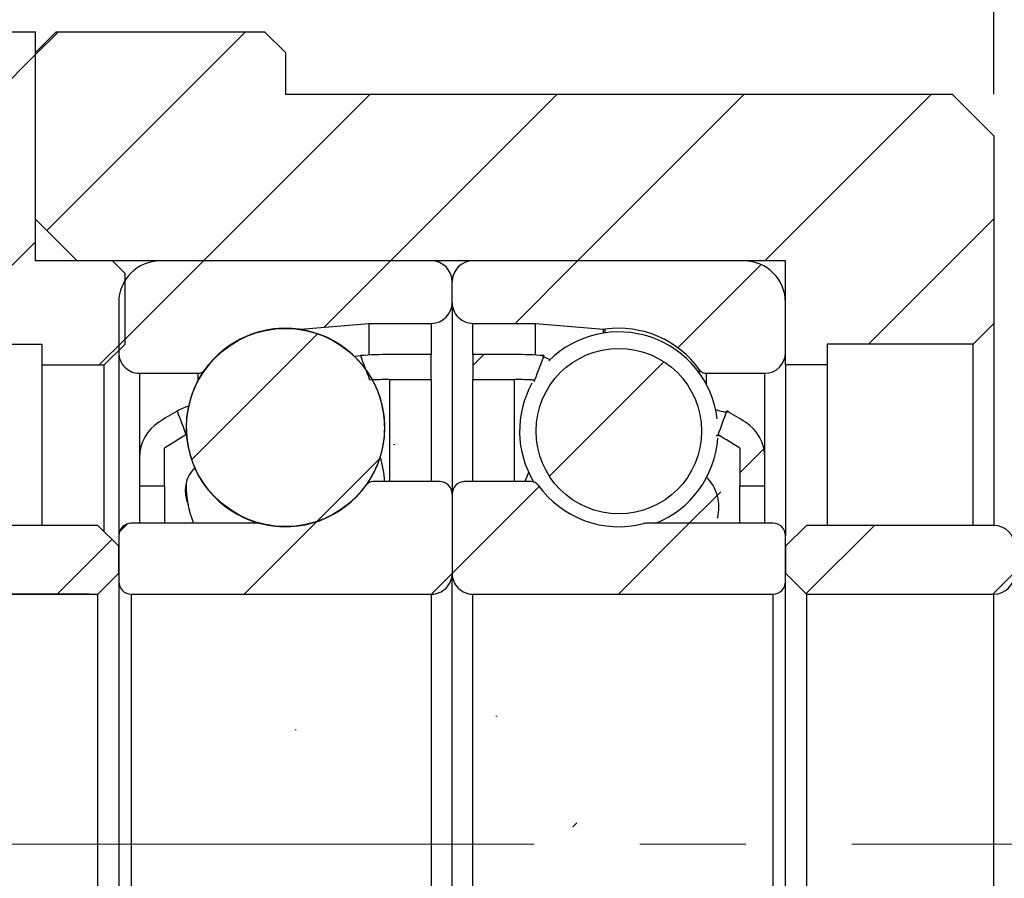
# Model space of a CAD drawing. Header units: millimetres. Extents: x 5 to 293, y 63 to 193.
# Tile 5 of 5: x 244 to 267, y 103 to 124. Entities that reach past the tile are written whole.
import ezdxf

# ---------------------------------------------------------------- set-up
doc = ezdxf.new("R2010")
doc.units = ezdxf.units.MM
doc.linetypes.add('CENTERX2', pattern=[20.319999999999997, 12.7, -2.54, 2.54, -2.54])
doc.layers.add('FORMAT', color=7, linetype='Continuous')
doc.styles.add('SLDTEXTSTYLE0', font='TXT', dxfattribs={"width": 0.75})
doc.dimstyles.new('SLDDIMSTYLE1', dxfattribs={"dimtxt": 3.5, "dimasz": 2.5, "dimexe": 0, "dimexo": 0.0625, "dimgap": 0.875, "dimtad": 1, "dimrnd": 1e-09, "dimzin": 12, "dimdsep": 46, "dimtxsty": 'SLDTEXTSTYLE0', "dimsah": 1, "dimcen": 0.09, "dimadec": 0, "dimazin": 3, "dimtfac": 1, "dimtofl": 0, "dimtmove": 0, "dimatfit": 3, "dimfxl": 0, "dimfrac": 2, "dimtolj": 1, "dimtzin": 12, "dimarcsym": 0})
doc.dimstyles.new('SLDDIMSTYLE4', dxfattribs={"dimtxt": 3.5, "dimasz": 2.5, "dimexe": 0, "dimexo": 0.0625, "dimgap": 0.875, "dimtad": 1, "dimdec": 1, "dimrnd": 1e-09, "dimzin": 12, "dimdsep": 46, "dimtxsty": 'SLDTEXTSTYLE0', "dimsah": 1, "dimcen": 0.09, "dimadec": 0, "dimazin": 3, "dimtfac": 1, "dimtdec": 1, "dimtmove": 0, "dimatfit": 0, "dimfxl": 0, "dimfrac": 2, "dimtolj": 1, "dimtzin": 12, "dimarcsym": 0})
pattern_1 = [(45, (0, 0), (-2.245064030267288, 2.245064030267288), [])]

# ---------------------------------------------------------------- blocks, each defined once
blk = doc.blocks.new('_D_14')
at = {"layer": 'FORMAT', "color": 7}
for p, q in [((240.0441761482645, 124.0611423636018), (240.0441761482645, 136.0453241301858)), ((267.0441761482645, 121.8611423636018), (267.0441761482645, 136.0453241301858)), ((240.0441761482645, 135.0453241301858), (267.0441761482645, 135.0453241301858))]:
    blk.add_line(p, q, dxfattribs=at)
for points in [[(240.0441761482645, 135.0453241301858), (242.5441761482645, 134.7953241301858), (242.5441761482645, 135.2953241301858)], [(267.0441761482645, 135.0453241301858), (264.5441761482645, 135.2953241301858), (264.5441761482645, 134.7953241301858)]]:
    blk.add_solid(points, dxfattribs=at)
at = {"layer": 'FORMAT', "color": 7, "insert": (251.2189835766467, 139.5570610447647), "char_height": 3.5, "attachment_point": 1, "style": 'SLDTEXTSTYLE0'}
blk.add_mtext('27', dxfattribs=at)
blk = doc.blocks.new('_D_15')
at = {"layer": 'FORMAT', "color": 7}
for p, q in [((267.0441761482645, 121.8611423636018), (267.0441761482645, 136.0453241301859)), ((275.6441761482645, 115.9611423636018), (275.6441761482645, 136.0453241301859)), ((267.0441761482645, 135.0453241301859), (261.5441761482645, 135.0453241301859)), ((267.0441761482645, 135.0453241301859), (275.6441761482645, 135.0453241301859)), ((275.6441761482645, 135.0453241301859), (281.1441761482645, 135.0453241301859))]:
    blk.add_line(p, q, dxfattribs=at)
for centre, start, end in [((275.2579563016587, 137.8234491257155), 153.434948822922, 206.5650511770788), ((270.6107339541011, 137.8234491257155), 333.4349488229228, 26.56505117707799)]:
    blk.add_arc(centre, 6.2120763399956, start, end, dxfattribs=at)
for points in [[(267.0441761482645, 135.0453241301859), (264.5441761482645, 135.2953241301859), (264.5441761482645, 134.7953241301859)], [(275.6441761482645, 135.0453241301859), (278.1441761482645, 134.7953241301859), (278.1441761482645, 135.2953241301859)]]:
    blk.add_solid(points, dxfattribs=at)
at = {"layer": 'FORMAT', "color": 7, "insert": (269.7017063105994, 139.5570610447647), "char_height": 3.5, "attachment_point": 1, "style": 'SLDTEXTSTYLE0'}
blk.add_mtext('8.6', dxfattribs=at)
blk = doc.blocks.new('_D_16')
at = {"layer": 'FORMAT', "color": 7}
for p, q in [((240.0441761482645, 124.0611423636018), (240.0441761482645, 129.8681703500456)), ((250.0441761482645, 123.8611423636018), (250.0441761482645, 129.8681703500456)), ((240.0441761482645, 128.8681703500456), (250.0441761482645, 128.8681703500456))]:
    blk.add_line(p, q, dxfattribs=at)
for points in [[(240.0441761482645, 128.8681703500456), (242.5441761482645, 128.6181703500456), (242.5441761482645, 129.1181703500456)], [(250.0441761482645, 128.8681703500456), (247.5441761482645, 129.1181703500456), (247.5441761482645, 128.6181703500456)]]:
    blk.add_solid(points, dxfattribs=at)
at = {"layer": 'FORMAT', "color": 7, "insert": (242.2521474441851, 133.3799072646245), "char_height": 3.5, "attachment_point": 1, "style": 'SLDTEXTSTYLE0'}
blk.add_mtext('10', dxfattribs=at)
blk = doc.blocks.new('_D_17')
at = {"layer": 'FORMAT', "color": 7}
for p, q in [((250.0441761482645, 123.8611423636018), (250.0441761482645, 129.8681703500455)), ((267.0441761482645, 121.8611423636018), (267.0441761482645, 129.8681703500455)), ((250.0441761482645, 128.8681703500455), (267.0441761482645, 128.8681703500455))]:
    blk.add_line(p, q, dxfattribs=at)
for points in [[(250.0441761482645, 128.8681703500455), (252.5441761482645, 128.6181703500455), (252.5441761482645, 129.1181703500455)], [(267.0441761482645, 128.8681703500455), (264.5441761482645, 129.1181703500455), (264.5441761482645, 128.6181703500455)]]:
    blk.add_solid(points, dxfattribs=at)
at = {"layer": 'FORMAT', "color": 7, "insert": (255.4035071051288, 133.3799072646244), "char_height": 3.5, "attachment_point": 1, "style": 'SLDTEXTSTYLE0'}
blk.add_mtext('17', dxfattribs=at)
blk = doc.blocks.new('_D_20')
at = {"layer": 'FORMAT', "color": 7}
for p, q in [((245.3441761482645, 109.8611423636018), (233.2352534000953, 109.8611423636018)), ((234.2352534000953, 109.8611423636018), (234.2352534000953, 97.86114236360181)), ((245.3441761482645, 97.8611423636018), (233.2352534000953, 97.86114236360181))]:
    blk.add_line(p, q, dxfattribs=at)
for points in [[(234.2352534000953, 109.8611423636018), (233.9852534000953, 107.3611423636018), (234.4852534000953, 107.3611423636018)], [(234.2352534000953, 97.86114236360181), (234.4852534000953, 100.3611423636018), (233.9852534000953, 100.3611423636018)]]:
    blk.add_solid(points, dxfattribs=at)
at = {"layer": 'FORMAT', "color": 7, "char_height": 3.5, "attachment_point": 1, "rotation": 90.0000000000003, "style": 'SLDTEXTSTYLE0'}
for s, insert in [('12', (229.6700441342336, 102.4182266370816)), ('%%c', (229.7235163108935, 97.1397892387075))]:
    blk.add_mtext(s, dxfattribs=dict(at, insert=insert))

msp = doc.modelspace()

# ---------------------------------------------------------------- hatches: boundary and pattern name
at = {"layer": 'FORMAT', "linetype": 'Continuous', "lineweight": 18}
h = msp.add_hatch(dxfattribs=at)
h.set_pattern_fill('ANSI31', color=256, style=0)
h.set_pattern_definition(pattern_1)
h.paths.add_polyline_path([(246.1941761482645, 117.5611423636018), (245.8941761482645, 117.8611423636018), (244.0441761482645, 117.8611423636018), (244.0441761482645, 123.3611423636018), (240.3441761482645, 123.3611423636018), (240.0441761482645, 123.0611423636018), (240.0441761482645, 116.3611423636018), (240.5441761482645, 115.8611423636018), (244.1941761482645, 115.8611423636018), (244.1941761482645, 115.3611423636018), (245.6941761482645, 115.3611423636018), (246.1941761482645, 115.8611423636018)], flags=0)
h = msp.add_hatch(dxfattribs=at)
h.set_pattern_fill('ANSI31', color=256, style=0)
h.set_pattern_definition(pattern_1)
h.paths.add_polyline_path([(246.1941761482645, 117.5611423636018), (245.8941761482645, 117.8611423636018), (244.0441761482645, 117.8611423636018), (244.0441761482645, 123.3611423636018), (240.3441761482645, 123.3611423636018), (240.0441761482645, 123.0611423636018), (240.0441761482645, 116.3611423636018), (240.5441761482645, 115.8611423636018), (244.1941761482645, 115.8611423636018), (244.1941761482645, 115.3611423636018), (245.6941761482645, 115.3611423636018), (246.1941761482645, 115.8611423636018)], flags=0)
h = msp.add_hatch(dxfattribs=at)
h.set_pattern_fill('ANSI31', color=256, style=0)
h.set_pattern_definition(pattern_1)
h.paths.add_polyline_path([(244.0441761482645, 118.8611423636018), (245.0441761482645, 117.8611423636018), (262.0441761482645, 117.8611423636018), (262.0441761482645, 115.3611423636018), (263.0441761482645, 115.3611423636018), (263.0441761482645, 115.8611423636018), (266.5441761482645, 115.8611423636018), (267.0441761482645, 116.3611423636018), (267.0441761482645, 120.8611423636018), (266.0441761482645, 121.8611423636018), (250.0441761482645, 121.8611423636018), (250.0441761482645, 122.8611423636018), (249.5441761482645, 123.3611423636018), (244.5441761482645, 123.3611423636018), (244.0441761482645, 122.8611423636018)], flags=0)
h = msp.add_hatch(dxfattribs=at)
h.set_pattern_fill('ANSI31', color=256, style=0)
h.set_pattern_definition(pattern_1)
edge = h.paths.add_edge_path(flags=0)
edge.add_line((254.0441761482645, 116.8611423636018), (254.0441761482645, 117.3611423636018))
edge.add_arc((253.5441761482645, 117.3611423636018), 0.4999999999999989, 0, 90)
edge.add_line((253.5441761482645, 117.8611423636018), (247.0441761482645, 117.8611423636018))
edge.add_arc((247.0441761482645, 116.8611423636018), 0.9999999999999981, 90, 180)
edge.add_line((246.0441761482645, 116.8611423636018), (246.0441761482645, 115.6611423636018))
edge.add_arc((246.5441761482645, 115.6611423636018), 0.5000000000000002, 180, 270.0000000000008)
edge.add_line((246.5441761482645, 115.1611423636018), (247.94349731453, 115.1611423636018))
edge.add_arc((247.94349731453, 115.3611423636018), 0.1999999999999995, 270.0000000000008, 324.4710803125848)
edge.add_arc((250.0441761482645, 113.8611423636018), 2.38125, 82.10725288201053, 144.4710803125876, ccw=False)
edge.add_arc((250.3986312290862, 116.4179398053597), 0.2000000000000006, 262.1072528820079, 274.9999999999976)
edge.add_line((250.4160623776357, 116.2187008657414), (252.0441761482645, 116.3611423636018))
edge.add_line((252.0441761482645, 116.3611423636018), (253.5441761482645, 116.3611423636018))
edge.add_arc((253.5441761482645, 116.8611423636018), 0.5000000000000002, 270.0000000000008, 360.0000000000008)
h = msp.add_hatch(dxfattribs=at)
h.set_pattern_fill('ANSI31', color=256, style=0)
h.set_pattern_definition(pattern_1)
edge = h.paths.add_edge_path(flags=0)
edge.add_line((261.0441761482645, 117.8611423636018), (254.5441761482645, 117.8611423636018))
edge.add_arc((254.5441761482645, 117.3611423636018), 0.4999999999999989, 90, 180)
edge.add_line((254.0441761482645, 117.3611423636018), (254.0441761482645, 116.8611423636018))
edge.add_arc((254.5441761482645, 116.8611423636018), 0.5000000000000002, 180, 270.0000000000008)
edge.add_line((254.5441761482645, 116.3611423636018), (256.0441761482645, 116.3611423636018))
edge.add_line((256.0441761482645, 116.3611423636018), (257.6722899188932, 116.2187008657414))
edge.add_arc((257.6897210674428, 116.4179398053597), 0.2000000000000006, 264.9999999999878, 277.8927471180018)
edge.add_arc((258.0441761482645, 113.8611423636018), 2.38125, 35.52891968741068, 97.8927471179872, ccw=False)
edge.add_arc((260.1448549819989, 115.3611423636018), 0.1999999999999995, 215.5289196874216, 270.0000000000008)
edge.add_line((260.1448549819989, 115.1611423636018), (261.5441761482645, 115.1611423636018))
edge.add_arc((261.5441761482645, 115.6611423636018), 0.5000000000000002, 270.0000000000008, 360.0000000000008)
edge.add_line((262.0441761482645, 115.6611423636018), (262.0441761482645, 116.8611423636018))
edge.add_arc((261.0441761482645, 116.8611423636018), 0.9999999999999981, 0, 90)
h = msp.add_hatch(dxfattribs=at)
h.set_pattern_fill('ANSI31', color=256, style=0)
h.set_pattern_definition(pattern_1)
edge = h.paths.add_edge_path(flags=0)
edge.add_arc((250.0441761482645, 113.8602563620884), 2.377526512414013, 0, 360)
h = msp.add_hatch(dxfattribs=at)
h.set_pattern_fill('ANSI31', color=256, style=0)
h.set_pattern_definition(pattern_1)
edge = h.paths.add_edge_path(flags=0)
edge.add_arc((252.5441761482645, 105.3497787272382), 9.661363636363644, 89.9999999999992, 92.81611275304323, ccw=False)
edge.add_line((252.5441761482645, 115.0111423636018), (253.5441761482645, 115.0111423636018))
edge.add_line((253.5441761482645, 115.0111423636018), (253.5441761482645, 115.6111423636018))
edge.add_line((253.5441761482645, 115.6111423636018), (252.5441761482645, 115.6111423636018))
edge.add_arc((252.5441761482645, 105.3497787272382), 10.26136363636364, 90, 93.90053803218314)
edge.add_ellipse((253.7830229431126, 103.8611423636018), major_axis=(-25.37031970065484, 67.8161179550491), ratio=0.03211044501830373, start_angle=278.76433999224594, end_angle=279.2682136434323, ccw=False)
h = msp.add_hatch(dxfattribs=at)
h.set_pattern_fill('ANSI31', color=256, style=0)
h.set_pattern_definition(pattern_1)
edge = h.paths.add_edge_path(flags=0)
edge.add_line((254.5441761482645, 115.6111423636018), (254.5441761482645, 115.0111423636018))
edge.add_line((254.5441761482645, 115.0111423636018), (255.5441761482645, 115.0111423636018))
edge.add_arc((255.5441761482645, 105.3497787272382), 9.661363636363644, 87.15826236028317, 89.9999999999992, ccw=False)
edge.add_ellipse((254.3053293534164, 103.8611423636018), major_axis=(23.76846383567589, 63.5290639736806), ratio=0.03427696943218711, start_angle=80.09923833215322, end_angle=80.63810515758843, ccw=False)
edge.add_arc((255.5441761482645, 105.3497787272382), 10.26136363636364, 86.07273110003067, 90)
edge.add_line((255.5441761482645, 115.6111423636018), (254.5441761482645, 115.6111423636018))
h = msp.add_hatch(dxfattribs=at)
h.set_pattern_fill('ANSI31', color=256, style=0)
h.set_pattern_definition(pattern_1)
edge = h.paths.add_edge_path(flags=0)
edge.add_arc((258.0441761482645, 113.7744087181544), 1.985749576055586, 0, 360)
h = msp.add_hatch(dxfattribs=at)
h.set_pattern_fill('ANSI31', color=256, style=0)
h.set_pattern_definition(pattern_1)
edge = h.paths.add_edge_path(flags=0)
edge.add_ellipse((253.7830229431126, 103.8611423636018), major_axis=(-25.37031970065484, 67.8161179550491), ratio=0.03211044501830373, start_angle=80.49601284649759, end_angle=80.98429432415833, ccw=False)
edge.add_arc((252.5441761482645, 105.3497787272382), 10.26136363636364, 119.7890016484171, 122.6752865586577)
edge.add_arc((247.5441761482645, 113.1454734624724), 0.9999999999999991, 122.6752865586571, 180)
edge.add_line((246.5441761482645, 113.1454734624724), (246.5441761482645, 112.4611423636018))
edge.add_line((246.5441761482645, 112.4611423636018), (247.1441761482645, 112.4611423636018))
edge.add_line((247.1441761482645, 112.4611423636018), (247.1441761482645, 113.3611423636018))
edge.add_arc((252.5441761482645, 105.3497787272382), 9.661363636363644, 120.3899643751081, 123.9816465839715, ccw=False)
h = msp.add_hatch(dxfattribs=at)
h.set_pattern_fill('ANSI31', color=256, style=0)
h.set_pattern_definition(pattern_1)
edge = h.paths.add_edge_path(flags=0)
edge.add_arc((260.5441761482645, 113.1454734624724), 0.9999999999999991, 0, 57.32471344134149)
edge.add_arc((255.5441761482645, 105.3497787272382), 10.26136363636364, 57.32471344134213, 60.23458730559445)
edge.add_ellipse((254.3053293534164, 103.8611423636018), major_axis=(23.76846383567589, 63.5290639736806), ratio=0.03427696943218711, start_angle=279.63021823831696, end_angle=280.1524410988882, ccw=False)
edge.add_arc((255.5441761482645, 105.3497787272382), 9.661363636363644, 56.018353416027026, 59.632512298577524, ccw=False)
edge.add_line((260.9441761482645, 113.3611423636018), (260.9441761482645, 112.4611423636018))
edge.add_line((260.9441761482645, 112.4611423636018), (261.5441761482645, 112.4611423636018))
edge.add_line((261.5441761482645, 112.4611423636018), (261.5441761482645, 113.1454734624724))
h = msp.add_hatch(dxfattribs=at)
h.set_pattern_fill('ANSI31', color=256, style=0)
h.set_pattern_definition(pattern_1)
edge = h.paths.add_edge_path(flags=0)
edge.add_line((246.0441761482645, 111.2611423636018), (246.0441761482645, 110.1611423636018))
edge.add_arc((246.3441761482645, 110.1611423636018), 0.3000000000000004, 180, 270.0000000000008)
edge.add_line((246.3441761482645, 109.8611423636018), (253.5441761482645, 109.8611423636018))
edge.add_arc((253.5441761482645, 110.3611423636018), 0.5000000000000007, 270.0000000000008, 360.0000000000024)
edge.add_line((254.0441761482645, 110.3611423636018), (254.0441761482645, 112.2611423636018))
edge.add_arc((253.7441761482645, 112.2611423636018), 0.3000000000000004, 0, 90)
edge.add_line((253.7441761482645, 112.5611423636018), (252.1448549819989, 112.5611423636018))
edge.add_arc((252.1448549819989, 112.3611423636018), 0.2000000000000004, 90, 144.4710803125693)
edge.add_arc((250.0441761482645, 113.8611423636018), 2.38125, 255.5861465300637, 324.47108031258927, ccw=False)
edge.add_arc((249.4016408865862, 111.3611423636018), 0.1999999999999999, 75.58614653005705, 90)
edge.add_line((249.4016408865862, 111.5611423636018), (246.3441761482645, 111.5611423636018))
edge.add_arc((246.3441761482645, 111.2611423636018), 0.2999999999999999, 90, 179.9999999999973)
h = msp.add_hatch(dxfattribs=at)
h.set_pattern_fill('ANSI31', color=256, style=0)
h.set_pattern_definition(pattern_1)
edge = h.paths.add_edge_path(flags=0)
edge.add_line((254.5441761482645, 109.8611423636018), (261.7441761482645, 109.8611423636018))
edge.add_arc((261.7441761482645, 110.1611423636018), 0.3000000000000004, 270.0000000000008, 360.0000000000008)
edge.add_line((262.0441761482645, 110.1611423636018), (262.0441761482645, 111.2611423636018))
edge.add_arc((261.7441761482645, 111.2611423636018), 0.2999999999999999, 2.714073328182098e-12, 90)
edge.add_line((261.7441761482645, 111.5611423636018), (258.6867114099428, 111.5611423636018))
edge.add_arc((258.6867114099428, 111.3611423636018), 0.1999999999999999, 90, 104.4138534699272)
edge.add_arc((258.0441761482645, 113.8611423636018), 2.38125, 215.5289196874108, 284.41385346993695, ccw=False)
edge.add_arc((255.94349731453, 112.3611423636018), 0.2000000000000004, 35.52891968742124, 90)
edge.add_line((255.94349731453, 112.5611423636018), (254.3441761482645, 112.5611423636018))
edge.add_arc((254.3441761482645, 112.2611423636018), 0.3000000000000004, 90, 180)
edge.add_line((254.0441761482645, 112.2611423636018), (254.0441761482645, 110.3611423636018))
edge.add_arc((254.5441761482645, 110.3611423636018), 0.5000000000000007, 179.9999999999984, 270.0000000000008)
h = msp.add_hatch(dxfattribs=at)
h.set_pattern_fill('ANSI31', color=256, style=0)
h.set_pattern_definition(pattern_1)
edge = h.paths.add_edge_path(flags=0)
edge.add_line((245.5441761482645, 109.8611423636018), (246.0441761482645, 110.3611423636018))
edge.add_line((246.0441761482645, 110.3611423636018), (246.0441761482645, 111.0111423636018))
edge.add_line((246.0441761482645, 111.0111423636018), (245.5441761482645, 111.5111423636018))
edge.add_line((245.5441761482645, 111.5111423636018), (241.0441761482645, 111.5111423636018))
edge.add_arc((241.0441761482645, 111.0111423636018), 0.5, 90, 180)
edge.add_line((240.5441761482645, 111.0111423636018), (240.5441761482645, 110.3611423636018))
edge.add_arc((241.0441761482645, 110.3611423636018), 0.5, 180, 270.0000000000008)
edge.add_line((241.0441761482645, 109.8611423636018), (245.5441761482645, 109.8611423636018))
h = msp.add_hatch(dxfattribs=at)
h.set_pattern_fill('ANSI31', color=256, style=0)
h.set_pattern_definition(pattern_1)
edge = h.paths.add_edge_path(flags=0)
edge.add_line((262.0441761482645, 110.3611423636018), (262.5441761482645, 109.8611423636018))
edge.add_line((262.5441761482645, 109.8611423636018), (267.0441761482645, 109.8611423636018))
edge.add_arc((267.0441761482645, 110.3611423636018), 0.5, 270.0000000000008, 360.0000000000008)
edge.add_line((267.5441761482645, 110.3611423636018), (267.5441761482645, 111.0111423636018))
edge.add_arc((267.0441761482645, 111.0111423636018), 0.5, 0, 90)
edge.add_line((267.0441761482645, 111.5111423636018), (262.5441761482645, 111.5111423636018))
edge.add_line((262.5441761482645, 111.5111423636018), (262.0441761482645, 111.0111423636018))
edge.add_line((262.0441761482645, 111.0111423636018), (262.0441761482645, 110.3611423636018))

# ---------------------------------------------------------------- linework, layer by layer
at = {"color": 7, "linetype": 'Continuous', "lineweight": 25}
for p, q in [((240.3441761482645, 123.3611423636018), (244.0441761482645, 123.3611423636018)), ((244.0441761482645, 117.8611423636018), (244.0441761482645, 123.3611423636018)), ((244.0441761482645, 122.8611423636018), (244.5441761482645, 123.3611423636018)), ((244.5441761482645, 123.3611423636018), (249.5441761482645, 123.3611423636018)), ((249.5441761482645, 123.3611423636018), (250.0441761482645, 122.8611423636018)), ((244.0441761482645, 118.8611423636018), (244.0441761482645, 122.8611423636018)), ((250.0441761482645, 122.8611423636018), (250.0441761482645, 121.8611423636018)), ((250.0441761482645, 121.8611423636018), (266.0441761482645, 121.8611423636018)), ((266.0441761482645, 121.8611423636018), (267.0441761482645, 120.8611423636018)), ((267.0441761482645, 120.8611423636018), (267.0441761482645, 116.3611423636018)), ((245.0441761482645, 117.8611423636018), (244.0441761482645, 118.8611423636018)), ((245.8941761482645, 117.8611423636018), (244.0441761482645, 117.8611423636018)), ((262.0441761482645, 117.8611423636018), (245.0441761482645, 117.8611423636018)), ((245.8941761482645, 117.8611423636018), (246.1941761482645, 117.5611423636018)), ((253.5441761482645, 117.8611423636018), (247.0441761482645, 117.8611423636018)), ((261.0441761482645, 117.8611423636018), (254.5441761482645, 117.8611423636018)), ((262.0441761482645, 115.3611423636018), (262.0441761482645, 117.8611423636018)), ((246.1941761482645, 115.8611423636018), (246.1941761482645, 117.5611423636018)), ((254.0441761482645, 116.8611423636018), (254.0441761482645, 117.3611423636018)), ((246.0441761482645, 116.8611423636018), (246.0441761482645, 115.6611423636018)), ((254.0441761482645, 116.8611423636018), (254.0441761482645, 112.2611423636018)), ((262.0441761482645, 115.6611423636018), (262.0441761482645, 116.8611423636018)), ((250.4160623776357, 116.2187008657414), (252.0441761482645, 116.3611423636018)), ((252.0441761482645, 116.3611423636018), (252.0441761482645, 115.5989535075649)), ((252.0441761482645, 116.3611423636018), (253.5441761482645, 116.3611423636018)), ((254.5441761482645, 116.3611423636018), (256.0441761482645, 116.3611423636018)), ((256.0441761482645, 116.3611423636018), (257.6722899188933, 116.2187008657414)), ((256.0441761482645, 115.5989535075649), (256.0441761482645, 116.3611423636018)), ((267.0441761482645, 116.3611423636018), (266.5441761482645, 115.8611423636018)), ((267.0441761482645, 116.3611423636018), (267.0441761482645, 111.5111423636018)), ((240.5441761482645, 115.8611423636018), (244.1941761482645, 115.8611423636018)), ((244.1941761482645, 115.8611423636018), (244.1941761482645, 115.3611423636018)), ((246.1941761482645, 115.8611423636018), (245.6941761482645, 115.3611423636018)), ((266.5441761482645, 115.8611423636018), (263.0441761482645, 115.8611423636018)), ((263.0441761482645, 115.8611423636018), (263.0441761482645, 115.3611423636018)), ((266.5441761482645, 111.5111423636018), (266.5441761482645, 115.8611423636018)), ((246.0441761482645, 115.6611423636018), (246.0441761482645, 111.2611423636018)), ((253.5441761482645, 115.6111423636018), (252.5441761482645, 115.6111423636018)), ((253.5441761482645, 115.0111423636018), (253.5441761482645, 115.6111423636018)), ((255.5441761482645, 115.6111423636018), (254.5441761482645, 115.6111423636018)), ((254.5441761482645, 115.6111423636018), (254.5441761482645, 115.0111423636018)), ((244.1941761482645, 115.3611423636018), (245.6941761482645, 115.3611423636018)), ((244.1941761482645, 115.3611423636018), (244.1941761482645, 111.5111423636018)), ((245.6941761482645, 111.3611423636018), (245.6941761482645, 115.3611423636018)), ((263.0441761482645, 115.3611423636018), (262.0441761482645, 115.3611423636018)), ((262.0441761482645, 115.3611423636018), (262.0441761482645, 111.2611423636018)), ((263.0441761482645, 115.3611423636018), (263.0441761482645, 111.5111423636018)), ((246.5441761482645, 115.1611423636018), (247.94349731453, 115.1611423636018)), ((260.1448549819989, 115.1611423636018), (261.5441761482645, 115.1611423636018)), ((252.5441761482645, 115.0111423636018), (253.5441761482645, 115.0111423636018)), ((253.5441761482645, 115.0111423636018), (253.5441761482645, 112.5611423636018)), ((254.5441761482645, 115.0111423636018), (255.5441761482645, 115.0111423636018)), ((254.5441761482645, 112.5611423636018), (254.5441761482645, 115.0111423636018)), ((256.032772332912, 114.9651487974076), (255.9891569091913, 114.9906531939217)), ((255.9962127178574, 114.9924394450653), (256.0231609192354, 114.9992616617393)), ((247.6733293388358, 113.6921280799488), (247.6566595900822, 113.6836931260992)), ((247.1441761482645, 112.4611423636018), (247.1441761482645, 113.3611423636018)), ((260.9441761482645, 113.3611423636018), (260.9441761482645, 112.4611423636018)), ((246.5441761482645, 113.1454734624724), (246.5441761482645, 112.4611423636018)), ((261.5441761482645, 112.4611423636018), (261.5441761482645, 113.1454734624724)), ((253.7441761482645, 112.5611423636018), (252.1448549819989, 112.5611423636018)), ((255.94349731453, 112.5611423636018), (254.3441761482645, 112.5611423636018)), ((246.5441761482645, 112.4611423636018), (246.5441761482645, 111.5611423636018)), ((246.5441761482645, 112.4611423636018), (247.1441761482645, 112.4611423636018)), ((247.1441761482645, 112.4611423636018), (247.1441761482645, 111.5611423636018)), ((254.0441761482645, 112.2611423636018), (254.0441761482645, 110.3611423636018)), ((260.9441761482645, 112.4611423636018), (261.5441761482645, 112.4611423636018)), ((260.9441761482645, 111.5611423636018), (260.9441761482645, 112.4611423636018)), ((261.5441761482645, 111.5611423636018), (261.5441761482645, 112.4611423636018)), ((260.42311118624, 111.6842029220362), (260.4254261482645, 111.789177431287)), ((249.4016408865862, 111.5611423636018), (246.3441761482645, 111.5611423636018)), ((261.7441761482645, 111.5611423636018), (258.6867114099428, 111.5611423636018)), ((245.5441761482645, 111.5111423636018), (241.0441761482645, 111.5111423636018)), ((245.5441761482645, 111.5111423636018), (246.0441761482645, 111.0111423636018)), ((262.0441761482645, 111.0111423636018), (262.5441761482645, 111.5111423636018)), ((267.0441761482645, 111.5111423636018), (262.5441761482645, 111.5111423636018)), ((246.0441761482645, 111.2611423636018), (246.0441761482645, 110.1611423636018)), ((262.0441761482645, 110.1611423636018), (262.0441761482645, 111.2611423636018)), ((246.0441761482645, 110.3611423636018), (246.0441761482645, 111.0111423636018)), ((262.0441761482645, 111.0111423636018), (262.0441761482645, 110.3611423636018)), ((246.0441761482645, 110.3611423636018), (245.5441761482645, 109.8611423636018)), ((254.0441761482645, 97.36114236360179), (254.0441761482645, 110.3611423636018)), ((262.5441761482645, 109.8611423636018), (262.0441761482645, 110.3611423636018)), ((246.0441761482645, 110.1611423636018), (246.0441761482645, 97.5611423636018)), ((262.0441761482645, 97.5611423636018), (262.0441761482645, 110.1611423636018)), ((241.0441761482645, 109.8611423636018), (245.5441761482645, 109.8611423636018)), ((245.5441761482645, 97.86114236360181), (245.5441761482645, 109.8611423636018)), ((246.3441761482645, 109.8611423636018), (246.3441761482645, 97.8611423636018)), ((246.3441761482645, 109.8611423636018), (253.5441761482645, 109.8611423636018)), ((253.5441761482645, 109.8611423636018), (253.5441761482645, 97.86114236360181)), ((254.5441761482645, 109.8611423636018), (261.7441761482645, 109.8611423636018)), ((254.5441761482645, 97.8611423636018), (254.5441761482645, 109.8611423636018)), ((261.7441761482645, 97.86114236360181), (261.7441761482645, 109.8611423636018)), ((262.5441761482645, 109.8611423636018), (267.0441761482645, 109.8611423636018)), ((262.5441761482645, 109.8611423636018), (262.5441761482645, 97.86114236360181)), ((267.0441761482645, 97.8611423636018), (267.0441761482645, 109.8611423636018))]:
    msp.add_line(p, q, dxfattribs=at)
at = {"color": 8, "linetype": 'Continuous', "lineweight": 25}
for p, q in [((253.5441761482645, 116.3611423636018), (253.5441761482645, 115.6111423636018)), ((254.5441761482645, 115.6111423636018), (254.5441761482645, 116.3611423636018)), ((250.3711673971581, 116.2198344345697), (250.3711673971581, 116.2189484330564)), ((250.4160623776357, 116.2187008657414), (250.4160623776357, 116.2122878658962)), ((257.6722899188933, 116.1264402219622), (257.6722899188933, 116.2187008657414)), ((257.7171848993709, 116.1331007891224), (257.7171848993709, 116.2198344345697)), ((246.5441761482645, 115.1611423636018), (246.5441761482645, 113.1454734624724)), ((247.94349731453, 115.1611423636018), (247.94349731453, 114.9816394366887)), ((248.1062617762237, 115.2449196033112), (248.1062617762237, 115.2440336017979)), ((259.9820905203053, 115.1581859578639), (259.9820905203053, 115.2449196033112)), ((260.1448549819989, 114.8957917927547), (260.1448549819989, 115.1611423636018)), ((261.5441761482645, 113.1454734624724), (261.5441761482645, 115.1611423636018)), ((252.5441761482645, 115.0111423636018), (252.5441761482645, 112.5611423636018)), ((255.5441761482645, 112.5611423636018), (255.5441761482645, 115.0111423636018))]:
    msp.add_line(p, q, dxfattribs=at)
at = {"color": 7, "linetype": 'Continuous', "lineweight": 25, "flags": 128}
for points in [[(251.6971175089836, 115.5642930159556), (251.7244185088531, 115.5697809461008), (251.8461503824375, 115.5873733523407)], [(260.4488199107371, 113.6592058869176), (260.3914632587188, 113.6646988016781), (260.3894815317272, 113.665140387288)], [(260.4284230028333, 113.6856098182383), (260.4530470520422, 113.6675982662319), (260.4510721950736, 113.6636774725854)], [(255.8796748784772, 112.7817930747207), (255.844188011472, 112.7004423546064), (255.7915284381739, 112.5611423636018)]]:
    msp.add_lwpolyline(points, dxfattribs=at)
at = {"color": 7, "linetype": 'Continuous', "lineweight": 25}
for centre, radius in [((250.0441761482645, 113.8602563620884), 2.377526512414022), ((258.0441761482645, 113.7744087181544), 1.985749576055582)]:
    msp.add_circle(centre, radius, dxfattribs=at)
for centre, radius, start, end in [((247.0441761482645, 116.8611423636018), 1, 90, 180), ((253.5441761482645, 117.3611423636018), 0.5, 0, 90), ((254.5441761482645, 117.3611423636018), 0.5, 90, 179.9999999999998), ((261.0441761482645, 116.8611423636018), 1, 0, 90), ((253.5441761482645, 116.8611423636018), 0.5, 270.0000000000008, 0), ((254.5441761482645, 116.8611423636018), 0.5, 180, 270.0000000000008), ((250.0441761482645, 113.8602563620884), 2.381250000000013, 38.16824079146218, 255.1534779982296), ((250.0441761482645, 113.8611423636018), 2.381250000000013, 82.10725288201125, 144.4710803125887), ((250.3986312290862, 116.4179398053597), 0.200000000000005, 262.1072528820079, 274.9999999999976), ((258.0441761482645, 113.7744087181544), 2.381249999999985, 7.079940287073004, 134.8734695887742), ((257.6897210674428, 116.4179398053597), 0.2000000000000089, 265.000000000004, 277.8927471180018), ((258.0441761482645, 113.8611423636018), 2.381250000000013, 35.52891968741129, 97.89274711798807), ((246.5441761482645, 115.6611423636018), 0.5, 179.9999999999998, 270.0000000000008), ((252.5441761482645, 105.3497787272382), 10.26136363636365, 90, 93.90053803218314), ((255.5441761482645, 105.3497787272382), 10.26136363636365, 86.07273110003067, 90), ((256.5257040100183, 116.0243326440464), 0.5430791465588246, 234.4697072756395, 256.8738356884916), ((261.5441761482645, 115.6611423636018), 0.5, 270.0000000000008, 0), ((247.94349731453, 115.3611423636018), 0.2000000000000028, 270.0000000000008, 324.4710803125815), ((260.1448549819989, 115.3611423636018), 0.2000000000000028, 215.5289196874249, 270.0000000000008), ((252.5441761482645, 105.3497787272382), 9.661363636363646, 90, 92.81611275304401), ((250.0441761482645, 113.8602563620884), 2.381250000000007, 2.137065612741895e-13, 28.64103789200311), ((255.5441761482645, 105.3497787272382), 9.66136363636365, 87.15826236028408, 90), ((258.0441761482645, 113.7744087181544), 2.381250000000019, 151.1213893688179, 210.8595511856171), ((248.6521787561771, 111.8786173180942), 2.665045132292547, 110.0595206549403, 116.9039741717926), ((252.5441761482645, 105.3497787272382), 10.26136363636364, 119.789001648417, 122.6752865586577), ((260.6894854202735, 115.1732509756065), 0.9390692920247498, 249.3223819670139, 268.2696598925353), ((255.5441761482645, 105.3497787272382), 10.26136363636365, 57.32471344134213, 60.23458730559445), ((247.5441761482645, 113.1454734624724), 1, 122.6752865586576, 179.9999999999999), ((260.5441761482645, 113.1454734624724), 1, 0, 57.32471344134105), ((252.5441761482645, 105.3497787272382), 9.661363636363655, 120.389964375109, 123.9816465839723), ((250.0441761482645, 113.8602563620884), 2.381249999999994, 324.8185283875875, 2.137065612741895e-13), ((255.5441761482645, 105.3497787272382), 9.66136363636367, 56.01835341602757, 59.63251229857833), ((258.0441761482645, 113.7744087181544), 2.381250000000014, 291.6498750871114, 355.8658771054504), ((250.0441761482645, 112.4540722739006), 2.381249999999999, 2.577105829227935, 17.17323375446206), ((248.4103343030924, 112.3442219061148), 0.7732350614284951, 133.51250366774, 205.4203906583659), ((250.0441761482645, 112.4540722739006), 2.381250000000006, 178.8739532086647, 202.023304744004), ((250.0441761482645, 113.8611423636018), 2.381250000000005, 255.5861465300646, 324.4710803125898), ((252.1448549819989, 112.3611423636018), 0.1999999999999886, 90, 144.4710803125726), ((253.7441761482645, 112.2611423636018), 0.3000000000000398, 6.785183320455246e-13, 90), ((254.3441761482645, 112.2611423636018), 0.3000000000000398, 90, 179.9999999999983), ((255.94349731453, 112.3611423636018), 0.2000000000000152, 35.52891968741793, 90), ((258.0441761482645, 113.8611423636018), 2.381250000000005, 215.5289196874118, 284.4138534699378), ((259.4278108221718, 111.9482995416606), 1.018576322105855, 345.1089142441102, 45.89969883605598), ((246.3441761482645, 111.2611423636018), 0.3000000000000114, 90, 179.9999999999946), ((249.4016408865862, 111.3611423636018), 0.2000000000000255, 75.58614653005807, 90), ((258.6867114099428, 111.3611423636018), 0.2000000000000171, 90, 104.4138534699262), ((261.7441761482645, 111.2611423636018), 0.3000000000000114, 5.428146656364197e-12, 90), ((267.0441761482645, 111.0111423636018), 0.5, 0, 90), ((253.5441761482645, 110.3611423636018), 0.5000000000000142, 270.0000000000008, 3.263242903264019e-12), ((254.5441761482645, 110.3611423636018), 0.5, 179.9999999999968, 270.0000000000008), ((267.0441761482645, 110.3611423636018), 0.5, 270.0000000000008, 0), ((246.3441761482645, 110.1611423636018), 0.3000000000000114, 179.9999999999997, 270.0000000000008), ((261.7441761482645, 110.1611423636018), 0.3000000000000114, 270.0000000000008, 0)]:
    msp.add_arc(centre, radius, start, end, dxfattribs=at)
for centre, major_axis, ratio, start_param, end_param in [((253.7830229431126, 103.8611423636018), (-25.37031970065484, 67.8161179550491), 0.03211044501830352, 4.865355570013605, 4.874149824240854), ((254.3053293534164, 103.8611423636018), (23.7684638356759, 63.52906397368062), 0.03427696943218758, 1.397995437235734, 1.407400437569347), ((253.7830229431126, 103.8611423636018), (-25.37031970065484, 67.8161179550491), 0.03211044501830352, 1.404920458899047, 1.41344257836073), ((254.3053293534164, 103.8611423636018), (23.7684638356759, 63.52906397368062), 0.03427696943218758, 4.880467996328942, 4.889582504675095)]:
    msp.add_ellipse(centre, major_axis=major_axis, ratio=ratio, start_param=start_param, end_param=end_param, dxfattribs=at)
at = {"layer": 'FORMAT', "color": 7, "linetype": 'CENTERX2', "lineweight": 18}
msp.add_line((276.3320259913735, 103.8611423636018), (238.7644431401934, 103.8611423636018), dxfattribs=at)

# ---------------------------------------------------------------- dimensions: what is measured, and where the dimension line sits
at = {"layer": 'FORMAT', "color": 7}
dim = msp.add_linear_dim(base=(275.6441761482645, 135.0453241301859), p1=(267.0441761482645, 120.8611423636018), p2=(275.6441761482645, 114.9611423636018), text='(<>)', dimstyle='SLDDIMSTYLE4', dxfattribs=at)
dim.commit()
dim.dimension.update_dxf_attribs({"geometry": '_D_15', "text_midpoint": (272.9343451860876, 135.0453241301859), "dimtype": 160})
for base, p1, p2, picture, middle in [((267.0441761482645, 135.0453241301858), (240.0441761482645, 123.0611423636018), (267.0441761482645, 120.8611423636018), '_D_14', (253.8050947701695, 135.0453241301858)), ((250.0441761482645, 128.8681703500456), (240.0441761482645, 123.0611423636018), (250.0441761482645, 122.8611423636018), '_D_16', (244.838258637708, 128.8681703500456)), ((267.0441761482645, 128.8681703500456), (250.0441761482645, 122.8611423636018), (267.0441761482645, 120.8611423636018), '_D_17', (257.9896182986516, 128.8681703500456))]:
    dim = msp.add_linear_dim(base=base, p1=p1, p2=p2, dimstyle='SLDDIMSTYLE1', dxfattribs=at)
    dim.commit()
    dim.dimension.update_dxf_attribs({"geometry": picture, "text_midpoint": middle, "dimtype": 160})
dim = msp.add_linear_dim(base=(234.2352534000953, 97.86114236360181), p1=(246.3441761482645, 109.8611423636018), p2=(246.3441761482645, 97.8611423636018), angle=90.0000000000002, text='%%c<>', dimstyle='SLDDIMSTYLE1', dxfattribs=at)
dim.commit()
dim.dimension.update_dxf_attribs({"geometry": '_D_20', "text_midpoint": (234.2352534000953, 102.365119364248), "dimtype": 160})

doc.saveas('drawing.dxf')
